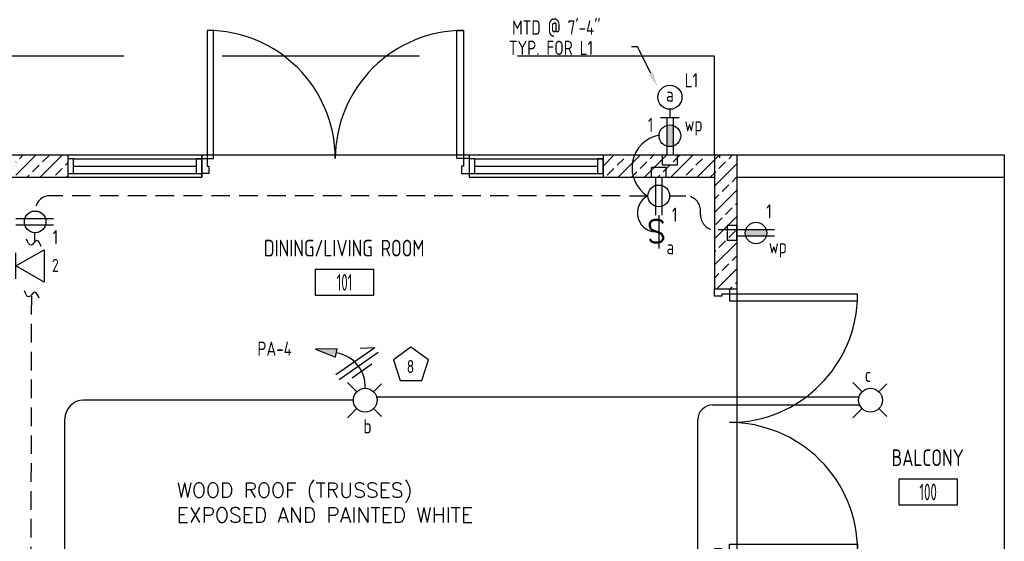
# Model space of a CAD drawing. Header units: inches. Extents: x 23373 to 33923, y 1540 to 5670.
# Tile 54 of 106: x 29763 to 30028, y 2260 to 2401. Entities that reach past the tile are written whole.
import ezdxf
from ezdxf import colors
from ezdxf.entities.mleader import LeaderData, LeaderLine
from ezdxf.enums import TextEntityAlignment as Align
from ezdxf.math import Vec2, Vec3

# ---------------------------------------------------------------- set-up
doc = ezdxf.new("R2010")
doc.units = ezdxf.units.IN
doc.header["$LTSCALE"] = 2
doc.header["$MEASUREMENT"] = 0
for name, pattern in [('DASHED', [0.75, 0.5, -0.25]), ('HIDDEN', [0.375, 0.25, -0.125]), ('HIDDEN2', [0.1875, 0.125, -0.0625])]:
    doc.linetypes.add(name, pattern=pattern)
doc.layers.get('0').update_dxf_attribs({"color": 8, "linetype": 'CONTINUOUS'})
for name, color, linetype in [('a-door', 8, 'CONTINUOUS'), ('eeLight-LINE', 5, 'CONTINUOUS'), ('eeLightDist', 200, 'CONTINUOUS'), ('eeLightSwitches', 200, 'CONTINUOUS'), ('eeRecepDist', 120, 'CONTINUOUS'), ('eeRecepLINE', 120, 'HIDDEN'), ('eeTelDist', 5, 'CONTINUOUS'), ('G-SYMB', 1, 'CONTINUOUS'), ('Hatch-ExisWalls', 123, 'CONTINUOUS'), ('LABELS', 2, 'CONTINUOUS'), ('RECEP-DIST', 120, 'HIDDEN2'), ('roof', 8, 'DASHED'), ('TEXT', 2, 'CONTINUOUS'), ('Walls', 1, 'CONTINUOUS')]:
    doc.layers.add(name, color=color, linetype=linetype)
doc.styles.add('100-48', font='archstyl.shx', dxfattribs={"width": 0.9, "height": 4.8})
doc.styles.add('MED', font='archstyl.shx', dxfattribs={"width": 0.8, "height": 0.125})
doc.styles.get("Standard").update_dxf_attribs({"font": 'simplex.shx'})
pattern_1 = [(45, (516.679, -383.744), (-3.5355339, 3.5355339), []), (45, (520.2146, -383.744), (-3.5355339, 3.5355339), [2.5, -1.25])]

# ---------------------------------------------------------------- blocks, each defined once
blk = doc.blocks.new('AINC-ROOMID')
at = {"layer": 'G-SYMB'}
blk.add_lwpolyline([(-0.2473, -0.3519), (0.2533, -0.3519), (0.2533, -0.1607), (-0.2473, -0.1607)], close=True, dxfattribs=at)
at = {"layer": 'G-SYMB', "color": 4, "linetype": 'Continuous', "style": 'MED', "oblique": -180, "text_generation_flag": 6}
for tag, p in [('%%UROOM-ID', (0, 0.2093)), ('%%USPAN', (0, 0))]:
    blk.add_attdef(tag, text='', height=0.125, rotation=180, dxfattribs=at).set_placement(p, align=Align.MIDDLE)
at = {"layer": 'G-SYMB', "color": 4, "linetype": 'Continuous', "style": 'MED', "text_generation_flag": 6, "width": 0.75}
blk.add_attdef('R-NUM', text='', height=0.125, rotation=180, dxfattribs=at).set_placement((0.003, -0.2563), align=Align.MIDDLE)
blk = doc.blocks.new('RECEP-gf')
at = {"layer": 'eeRecepDist'}
blk.add_hatch(color=256, dxfattribs=at).paths.add_polyline_path([(137.8165, 590.8342, 0.073698), (137.8191, 590.8518, 0.073698), (137.8165, 590.8693), (137.7006, 590.8693, 0.073698), (137.698, 590.8518, 0.073698), (137.7006, 590.8342)])
at = {"layer": 'eeRecepDist', "linetype": 'Continuous'}
for p, q in [((137.6553, 590.8693), (137.8662, 590.8693)), ((137.6553, 590.8342), (137.8662, 590.8342))]:
    blk.add_line(p, q, dxfattribs=at)
blk.add_circle((137.7585, 590.8518), 0.0606, dxfattribs=at)
blk = doc.blocks.new('SP-SW')
at = {"layer": 'eeLightSwitches', "linetype": 'ByBlock'}
blk.add_line((0, 0), (0, 0.1873), dxfattribs=at)
blk.add_text('S', height=0.1272, dxfattribs=at).set_placement((-0.0418, 0.0268))
blk = doc.blocks.new('Recep-1')
at = {"layer": 'eeRecepDist', "linetype": 'Continuous'}
for p, q in [((0, 0.0176), (0.2108, 0.0176)), ((0, -0.0176), (0.2108, -0.0176))]:
    blk.add_line(p, q, dxfattribs=at)
blk.add_circle((0.1032, 0), 0.0606, dxfattribs=at)
blk = doc.blocks.new('CEIL-LGT')
at = {"layer": 'eeLightDist', "linetype": 'ByBlock'}
for p, q in [((-0.0477, 0.0477), (-0.0991, 0.0991)), ((0.047, 0.047), (0.0916, 0.0916)), ((-0.047, -0.047), (-0.0987, -0.0987)), ((0.0477, -0.0477), (0.0918, -0.0918))]:
    blk.add_line(p, q, dxfattribs=at)
blk.add_circle((0, 0), 0.0667, dxfattribs=at)
blk = doc.blocks.new('TEL-OUT')
at = {"layer": 'eeTelDist', "linetype": 'ByBlock'}
for p, q in [((0, 0), (0.1574, 0.0909)), ((0.1574, 0.0909), (0.1574, -0.0909)), ((0.1574, -0.0909), (0, 0))]:
    blk.add_line(p, q, dxfattribs=at)
at = {"layer": 'eeTelDist'}
blk.add_line((0, -0.0725), (0, 0.0725), dxfattribs=at)
blk = doc.blocks.new('HR LIGHT')
at = {"layer": 'eeLightDist', "linetype": 'Continuous'}
blk.add_hatch(color=256, dxfattribs=at).paths.add_polyline_path([(-0.2131, -0.2833), (-0.1716, -0.1701), (-0.2169, -0.1628)])
for p, q in [((-0.2169, -0.1628), (-0.2131, -0.2833)), ((-0.1716, -0.1701), (-0.2169, -0.1628)), ((-0.2131, -0.2833), (-0.1716, -0.1701))]:
    blk.add_line(p, q, dxfattribs=at)
at = {"layer": 'eeLightDist', "linetype": 'ByBlock'}
blk.add_arc((-0.0063, -0.1893), 0.1894, 88.0949, 173.0878, dxfattribs=at)
blk = doc.blocks.new('Wires')
at = {"layer": 'eeLightDist'}
for p, q in [((0, 0.1333), (0, -0.1333)), ((0.0333, 0.1333), (0.0333, -0.1333)), ((0.0333, 0.1333), (0.0768, 0.0641)), ((-0.0333, 0.0681), (-0.0333, -0.0681))]:
    blk.add_line(p, q, dxfattribs=at)
blk = doc.blocks.new('WALL-LGT')
at = {"layer": 'eeLightDist', "linetype": 'ByBlock'}
for p, q in [((-0.0525, 0), (0.0525, 0)), ((0, 0.0456), (0, 0))]:
    blk.add_line(p, q, dxfattribs=at)
blk.add_circle((0, 0.1131), 0.0675, dxfattribs=at)
blk = doc.blocks.new('CAJA 4X4 RECEPT')
at = {"layer": 'eeRecepDist', "color": 9}
for p, q in [((24134, 2831.23), (24130, 2831.23)), ((24130, 2828.61), (24130, 2831.23)), ((24134, 2828.61), (24134, 2831.23)), ((24130, 2828.61), (24134, 2828.61))]:
    blk.add_line(p, q, dxfattribs=at)
blk = doc.blocks.new('*U5')
for points in [[(0, 0), (1.5, 0), (1.5, 2), (2, 2), (2, 4), (0, 4)], [(72, 0), (70.5, 0), (70.5, 2), (70, 2), (70, 4), (72, 4)]]:
    blk.add_lwpolyline(points)
for points in [[(3.25, 0), (3.25, -34.5), (1.5, -34.5), (1.5, 0)], [(68.75, 0), (68.75, -34.5), (70.5, -34.5), (70.5, 0)]]:
    blk.add_lwpolyline(points, close=True)
for centre, start, end in [((1.5, 0), 270, 0), ((70.5, 0), 180, 270)]:
    blk.add_arc(centre, 34.5, start, end)

msp = doc.modelspace()

# ---------------------------------------------------------------- hatches: boundary and pattern name
at = {"layer": 'Hatch-ExisWalls'}
h = msp.add_hatch(dxfattribs=at)
h.set_pattern_fill('ANSI33', color=8, scale=20)
h.set_pattern_definition(pattern_1)
h.paths.add_polyline_path([(29775.67901202, 2364.36297977), (29761.67901202, 2364.36297977), (29761.67901202, 2358.36297977), (29775.67901202, 2358.36297977)])
h.paths.add_polyline_path([(29949.67901202, 2364.36297977), (29919.67901202, 2364.36297977), (29919.67901202, 2358.36298065), (29949.67901202, 2358.36297977)])
h = msp.add_hatch(dxfattribs=at)
h.set_pattern_fill('ANSI33', color=8, scale=20)
h.set_pattern_definition(pattern_1)
h.paths.add_polyline_path([(29955.67901202, 2238.36297977), (29955.67901202, 2232.36297977)])
h.paths.add_polyline_path([(30027.67901202, 2364.36297977), (30027.67901202, 2358.36297977)])
h.paths.add_polyline_path([(29867.67901202, 2238.36297977), (29797.67901202, 2238.36297977), (29797.67901202, 2232.36297977), (29867.67901202, 2232.36297977)])
h = msp.add_hatch(dxfattribs=at)
h.set_pattern_fill('ANSI33', color=8, scale=20)
h.set_pattern_definition(pattern_1)
h.paths.add_polyline_path([(29955.67901202, 2256.36297977), (29949.67901335, 2256.36297977), (29949.67901335, 2232.36297977), (29955.67901202, 2232.36297977)])
h.paths.add_polyline_path([(29955.67901202, 2364.36297977), (29949.67901202, 2364.36297977), (29949.67901202, 2328.36297977), (29955.67901202, 2328.36297977)])

# ---------------------------------------------------------------- linework, layer by layer
at = {"color": 1}
for p, q in [((29811.67901202, 2364.36297977), (29883.67901202, 2364.36297977)), ((30027.67901202, 2358.36297977), (30027.67901202, 2238.36297977)), ((29955.67901202, 2328.36297977), (29955.67901202, 2292.36297977)), ((29955.67901202, 2292.36297977), (29955.67901202, 2256.36297977))]:
    msp.add_line(p, q, dxfattribs=at)
at = {"layer": 'a-door'}
for p, q in [((29775.67901202, 2364.36297933), (29811.67901202, 2364.36297933)), ((29883.67901202, 2364.36297933), (29919.67901202, 2364.36297933)), ((29777.17901202, 2363.36297933), (29811.67901002, 2363.36297933)), ((29777.17901202, 2361.36297933), (29810.17901002, 2361.36297933)), ((29885.17901202, 2363.36297933), (29919.67901002, 2363.36297933)), ((29885.17901202, 2361.36297933), (29918.17901002, 2361.36297933)), ((29777.17901202, 2359.36297933), (29811.67901002, 2359.36297933)), ((29885.17901202, 2359.36297933), (29919.67901002, 2359.36297933)), ((29775.67901202, 2358.36297933), (29811.67901202, 2358.36298065)), ((29883.67901202, 2358.36297933), (29919.67901202, 2358.36298065))]:
    msp.add_line(p, q, dxfattribs=at)
for points in [[(29775.67901202, 2359.36297933), (29777.17901202, 2359.36297933), (29777.17901202, 2363.36297933), (29775.67901202, 2363.36297933)], [(29810.17901002, 2359.36297933), (29811.67901002, 2359.36297933), (29811.67901002, 2363.36297933), (29810.17901002, 2363.36297933)], [(29883.67901202, 2359.36297933), (29885.17901202, 2359.36297933), (29885.17901202, 2363.36297933), (29883.67901202, 2363.36297933)], [(29918.17901002, 2359.36297933), (29919.67901002, 2359.36297933), (29919.67901002, 2363.36297933), (29918.17901002, 2363.36297933)]]:
    msp.add_lwpolyline(points, close=True, dxfattribs=at)
at = {"layer": 'eeLight-LINE', "ltscale": 2}
msp.add_line((29950.99151202, 2364.36297977), (29950.99151202, 2363.60012735), dxfattribs=at)
at = {"layer": 'eeLight-LINE', "ltscale": 10}
for p, q in [((29852.47901215, 2298.36297977), (29779.8473209, 2298.36297977)), ((29858.87901189, 2299.2659326), (29988.60904794, 2299.2659326)), ((29949.18314705, 2297.07382356), (29988.74903899, 2297.07382356)), ((29774.8473209, 2250.31419775), (29774.8473209, 2293.36297977)), ((29945.18314705, 2249.64374902), (29945.18314705, 2293.07382356))]:
    msp.add_line(p, q, dxfattribs=at)
for centre, radius in [((29779.8473209, 2293.36297977), 5), ((29949.18314705, 2293.07382356), 4)]:
    msp.add_arc(centre, radius, 90, 180, dxfattribs=at)
at = {"layer": 'eeRecepDist', "ltscale": 2}
msp.add_line((29936.83567603, 2374.4830116), (29938.52234801, 2374.4830116), dxfattribs=at)
for centre, radius, start, end in [((29936.44776202, 2360.92198093), 8.96094627, 100.7392667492, 238.0028014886), ((29934.01662365, 2348.76564363), 5.11205979, 116.0547450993, 277.4393483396)]:
    msp.add_arc(centre, radius, start, end, dxfattribs=at)
at = {"layer": 'eeRecepLINE', "ltscale": 10}
for p, q in [((29931.77147192, 2353.32239678), (29770.84464131, 2353.40865751)), ((29937.5867594, 2353.35763596), (29941.9202697, 2353.35399486)), ((29945.91690882, 2348.20631576), (29945.91690882, 2349.35399627)), ((29766.74378316, 2340.9907468), (29766.74867648, 2343.45631132)), ((29955.67901202, 2344.20631576), (29949.91690882, 2344.20631576)), ((29765.70845245, 2223.89565173), (29765.90855508, 2326.82242384))]:
    msp.add_line(p, q, dxfattribs=at)
for centre, start, end in [((29770.84464131, 2349.40865751), 90, 180), ((29941.91690882, 2349.35399627), 0, 89.9518590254), ((29949.91690882, 2348.20631576), 180, 270)]:
    msp.add_arc(centre, 4, start, end, dxfattribs=at)
at = {"layer": 'eeRecepLINE', "linetype": 'Continuous'}
for points in [[(29768.48057343, 2339.74984956), (29767.27618693, 2341.37804534), (29765.7263283, 2340.07439411), (29764.52194181, 2341.70258989)], [(29767.88787361, 2325.8460567), (29766.68348712, 2327.47425248), (29765.13362848, 2326.17060125), (29763.92924199, 2327.79879703)]]:
    msp.add_spline(points, degree=3, dxfattribs=at)
at = {"layer": 'eeTelDist', "ltscale": 2}
msp.add_line((29955.67901202, 2342.51964378), (29955.67901202, 2344.20631576), dxfattribs=at)
at = {"layer": 'RECEP-DIST', "linetype": 'Continuous'}
msp.add_lwpolyline([(29867.97202935, 2312.64946958), (29863.26545668, 2309.22994438), (29865.06320747, 2303.69703638), (29870.88085122, 2303.69703638), (29872.67860201, 2309.22994438)], close=True, dxfattribs=at)
at = {"layer": 'roof', "ltscale": 53}
for p, q in [((29949.67901202, 2390.97485098), (29661.67901202, 2390.97485098)), ((29949.67901202, 2364.36297977), (29949.67901202, 2390.97485098))]:
    msp.add_line(p, q, dxfattribs=at)
at = {"layer": 'Walls'}
for p, q in [((29655.67901202, 2364.36297977), (29775.67901202, 2364.36297977)), ((29775.67901202, 2364.36297933), (29775.67901202, 2358.36297933)), ((29811.67901202, 2358.36297977), (29811.67901202, 2364.36297977)), ((29811.67901202, 2364.36297933), (29811.67901202, 2358.36298065)), ((29883.67901202, 2364.36297977), (29883.67901202, 2358.36297977)), ((29883.67901202, 2364.36297933), (29883.67901202, 2358.36297933)), ((29919.67901202, 2364.36297977), (29955.67901202, 2364.36297977)), ((29919.67901202, 2364.36297933), (29919.67901202, 2358.36298065)), ((29949.67901202, 2364.36297977), (29949.67901202, 2328.36297977)), ((29955.67901202, 2364.36297977), (29955.67901202, 2328.36297977)), ((29955.67901202, 2364.36297977), (30027.67901202, 2364.36297977)), ((30027.67901202, 2364.36297977), (30027.67901202, 2358.36297977)), ((29661.67901202, 2358.36297977), (29775.67901202, 2358.36297977)), ((29919.67901202, 2358.36298065), (29949.67901202, 2358.36297977)), ((29955.67901202, 2358.36297977), (30027.67901202, 2358.36297977)), ((29949.67901202, 2328.36297977), (29955.67901202, 2328.36297977))]:
    msp.add_line(p, q, dxfattribs=at)

# ---------------------------------------------------------------- block references
ref = msp.add_blockref('AINC-ROOMID', (29850.00512874, 2339.3005449), dxfattribs=dict(xscale=31.40809428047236, yscale=35.94597718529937, zscale=31.40809428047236))
ref.add_attrib('%%USPAN', 'DINING/LIVING ROOM', dxfattribs={"layer": 'G-SYMB', "color": 4, "linetype": 'Continuous', "height": 4.4932471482, "rotation": 180, "style": 'MED', "text_generation_flag": 6, "width": 0.873758}).set_placement((29850.00512874, 2339.3005449), align=Align.MIDDLE)
ref.add_attrib('R-NUM', '101', dxfattribs={"layer": 'G-SYMB', "color": 4, "linetype": 'Continuous', "height": 4.493247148, "rotation": 180, "style": 'MED', "text_generation_flag": 6, "width": 0.655319}).set_placement((29850.0985985, 2330.08760015), align=Align.MIDDLE)
ref = msp.add_blockref('AINC-ROOMID', (30007.08270791, 2282.88618326), dxfattribs=dict(xscale=31.40809428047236, yscale=35.94597718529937, zscale=31.40809428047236))
ref.add_attrib('%%USPAN', 'BALCONY', dxfattribs={"layer": 'G-SYMB', "color": 4, "linetype": 'Continuous', "height": 4.493247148, "rotation": 180, "style": 'MED', "text_generation_flag": 6, "width": 0.873758}).set_placement((30007.08270791, 2282.88618326), align=Align.MIDDLE)
ref.add_attrib('R-NUM', '100', dxfattribs={"layer": 'G-SYMB', "color": 4, "linetype": 'Continuous', "height": 4.493247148, "rotation": 180, "style": 'MED', "text_generation_flag": 6, "width": 0.655319}).set_placement((30007.17617767, 2273.67323851), align=Align.MIDDLE)
at = {"layer": 'a-door', "color": 2, "linetype": 'Continuous', "lineweight": -3}
for p, rotation in [((29883.6233809, 2363.39253757), 180), ((29953.67901202, 2256.36297977), 89.99999999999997)]:
    msp.add_blockref('*U5', p, dxfattribs=dict(at, rotation=rotation))
at = {"layer": 'eeLight-LINE'}
for p in [(5805.68046868, -466.87119127), (5802.68046868, -470.24619083)]:
    msp.add_blockref('CAJA 4X4 RECEPT', p, dxfattribs=at)
at = {"layer": 'eeLight-LINE', "rotation": 90}
msp.add_blockref('CAJA 4X4 RECEPT', (32784.28818307, -21788.63556357), dxfattribs=at)
at = {"layer": 'eeLight-LINE'}
for name, p, xscale, yscale, zscale, rotation in [('Wires', (29853.89388533, 2307.50067955), -48.00000000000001, 48, 48, 304.9112682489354), ('HR LIGHT', (29855.67901202, 2301.56297964), 48.00000000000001, 48.00000000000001, 48.00000000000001, 268.6959708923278)]:
    msp.add_blockref(name, p, dxfattribs=dict(at, xscale=xscale, yscale=yscale, zscale=zscale, rotation=rotation))
at = {"layer": 'eeLightDist', "xscale": 48, "yscale": 48, "zscale": 48}
for name, p in [('WALL-LGT', (29937.67901202, 2374.4830116)), ('CEIL-LGT', (29855.67901202, 2298.36297977)), ('CEIL-LGT', (29991.67901202, 2298.36297977))]:
    msp.add_blockref(name, p, dxfattribs=at)
at = {"layer": 'eeLightSwitches', "xscale": 48, "yscale": 48, "zscale": 48, "rotation": 180}
msp.add_blockref('SP-SW', (29934.6785158, 2348.1924797), dxfattribs=at)
at = {"layer": 'eeRecepDist', "xscale": 48, "yscale": 48, "zscale": 48}
for name, p, rotation in [('RECEP-gf', (1576.79361036, 8981.93880058), 270), ('Recep-1', (29934.67947857, 2358.31251148), 269.9945491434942), ('Recep-1', (29771.79896357, 2346.36201729), 179.9945491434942), ('RECEP-gf', (36573.25483283, 30704.24838143), 180)]:
    msp.add_blockref(name, p, dxfattribs=dict(at, rotation=rotation))
at = {"layer": 'eeTelDist', "xscale": 48, "yscale": 48, "zscale": 48}
msp.add_blockref('TEL-OUT', (29761.67901202, 2334.50617284), dxfattribs=at)

# ---------------------------------------------------------------- texts
at = {"layer": 'eeLight-LINE', "color": 4, "style": '100-48', "width": 0.9}
for s, p in [('MTD @ 7\'-4"', (29895.19350795, 2396.7405691)), ('TYP. FOR L1', (29894.3171852, 2391.27680463)), ('L1', (29941.66455186, 2382.57077924)), ('a', (29936.6331068, 2378.68670197)), ('a', (29936.744232, 2337.62634572)), ('PA-4', (29826.64851141, 2310.30847155)), ('c', (29990.12916147, 2303.27890036)), ('b', (29855.22162548, 2289.45058147))]:
    msp.add_text(s, height=3.84, dxfattribs=at).set_placement(p)
at = {"layer": 'eeRecepDist', "style": '100-48', "width": 0.9}
for s, p in [('1', (29931.73797586, 2370.55455232)), ('wp', (29941.632681, 2370.75783819)), ('1', (29963.62507061, 2347.26811043)), ('1', (29938.23972175, 2346.38972802)), ('1', (29771.5407243, 2340.3257665)), ('wp', (29964.32156807, 2337.91170068))]:
    msp.add_text(s, height=3.84, dxfattribs=at).set_placement(p)
at = {"layer": 'eeTelDist', "color": 4, "style": '100-48', "width": 0.9}
msp.add_text('2', height=3.48769622, dxfattribs=at).set_placement((29771.36857548, 2332.90311023))
at = {"layer": 'LABELS', "style": '100-48', "width": 0.9}
msp.add_text('8', height=3.48769622, dxfattribs=at).set_placement((29866.84962128, 2305.66572467))
at = {"layer": 'TEXT', "color": 2, "insert": (29804.94338531, 2276.13593393), "char_height": 4.0006921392, "width": 137.254255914, "attachment_point": 1}
msp.add_mtext('{\\Fromans|c0;WOOD ROOF (TRUSSES)\\PEXPOSED AND PAINTED WHITE }', dxfattribs=at)

# ---------------------------------------------------------------- leaders
at = {"layer": 'eeLight-LINE', "color": 1, "ltscale": 2}
ml = msp.add_multileader_mtext('Standard', dxfattribs=at)
ml.set_content('', color=1)
ml.set_leader_properties()
ml.build(insert=Vec2(0, 0))
ml.multileader.update_dxf_attribs({"text_right_attachment_type": 6, "dogleg_length": 0.36})
ctx = ml.context
ctx.base_point, ctx.char_height, ctx.landing_gap_size, ctx.plane_origin = Vec3(29927.26438832, 2393.55719362), 0.18, 0.09, Vec3(29934.31868029, 2382.77091568)
ctx.right_attachment, ctx.text_align_type = 6, 2
notes = []
notes.append((ctx, [(0, (1, 1, 0), (29928.94482706, 2393.46719362), (-1, 0), 1.50043874, [(0, [(29934.31868029, 2382.77091568)], 0, [])])]))
ctx.mtext.insert, ctx.mtext.alignment, ctx.mtext.flow_direction = Vec3(29927.35438832, 2393.64719362), 3, 5
for ctx, leaders in notes:
    for number, flags, end, landing, length, lines in leaders:
        leader = LeaderData()
        leader.index, (leader.has_last_leader_line, leader.has_dogleg_vector, leader.attachment_direction) = number, flags
        leader.last_leader_point, leader.dogleg_vector, leader.dogleg_length = Vec3(end), Vec3(landing), length
        for number, points, colour, breaks in lines:
            line = LeaderLine()
            line.index, line.vertices, line.color, line.breaks = number, Vec3.list(points), colors.encode_raw_color(colour), breaks
            leader.lines.append(line)
        ctx.leaders.append(leader)

doc.saveas('drawing.dxf')
